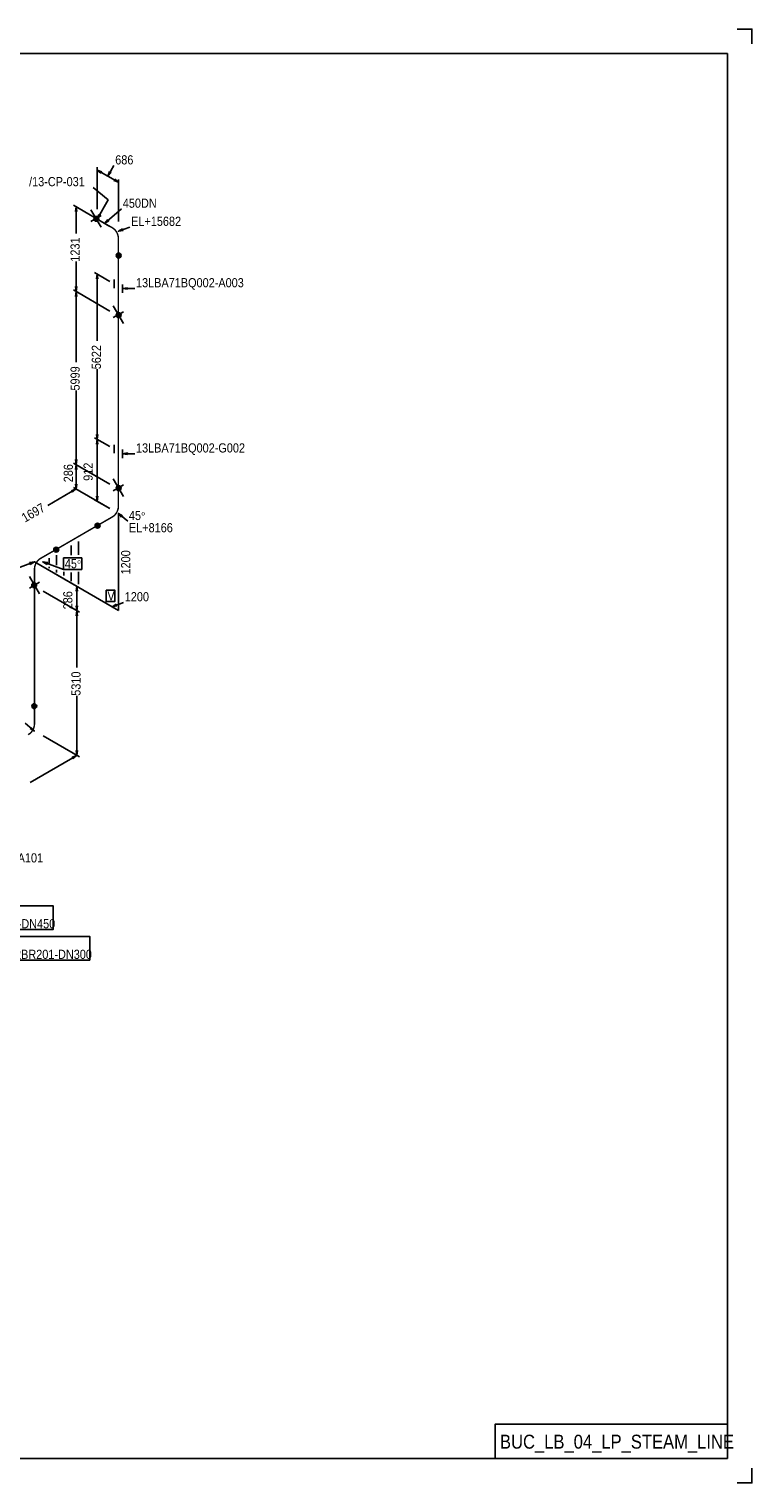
# Model space of a CAD drawing. Extents: x 0 to 841, y 0 to 594.
# Tile 3 of 3: x 545 to 841, y 0 to 594. Entities that reach past the tile are written whole.
import ezdxf

# ---------------------------------------------------------------- set-up
doc = ezdxf.new("R2010")
doc.units = 0
doc.styles.add('ARIAL', font='arial.ttf')

msp = doc.modelspace()

# ---------------------------------------------------------------- linework, layer by layer
at = {"color": 2}
for centre, radius in [((572.96, 516.46), 0.85), ((572.96, 516.46), 0.7), ((572.96, 516.46), 0.55), ((572.96, 516.46), 0.4), ((572.96, 516.46), 0.25), ((582.09, 501.46), 0.85), ((582.09, 501.46), 0.7), ((582.09, 501.46), 0.55), ((582.09, 501.46), 0.4), ((582.09, 501.46), 0.25), ((582.11, 477.13), 0.85), ((582.11, 477.13), 0.7), ((582.11, 477.13), 0.55), ((582.11, 477.13), 0.4), ((582.11, 477.13), 0.25), ((582.11, 406.43), 0.85), ((582.11, 406.43), 0.7), ((582.11, 406.43), 0.55), ((582.11, 406.43), 0.4), ((582.11, 406.43), 0.25), ((573.49, 391.1), 0.85), ((573.49, 391.1), 0.7), ((573.49, 391.1), 0.55), ((573.49, 391.1), 0.4), ((573.49, 391.1), 0.25), ((556.59, 381.3), 0.85), ((556.59, 381.3), 0.7), ((556.59, 381.3), 0.55), ((556.59, 381.3), 0.4), ((556.59, 381.3), 0.25), ((547.59, 366.77), 0.85), ((547.59, 366.77), 0.7), ((547.59, 366.77), 0.55), ((547.59, 366.77), 0.4), ((547.59, 366.77), 0.25), ((547.61, 317.36), 0.85), ((547.61, 317.36), 0.7), ((547.61, 317.36), 0.55), ((547.61, 317.36), 0.4), ((547.61, 317.36), 0.25)]:
    msp.add_circle(centre, radius, dxfattribs=at)
at = {"layer": 'ARROW', "color": 7}
for p, q in [((574.8, 535.1), (575.2, 535.7)), ((579, 535.4), (578.4, 535.8)), ((580.5, 532.7), (580.1, 532.1)), ((564.4, 519.4), (565, 519.4)), ((574.6, 517.9), (574, 518.3)), ((578.1, 515.7), (577.7, 516.2)), ((584, 511.7), (583.7, 512.4)), ((565, 488.8), (564.4, 488.8)), ((573, 491.9), (573.6, 491.9)), ((585.7, 487.7), (585.7, 488.3)), ((564.4, 484.8), (565, 484.8)), ((573.6, 428.4), (573, 428.4)), ((573, 424.4), (573.6, 424.4)), ((565, 418.1), (564.4, 418.1)), ((585.7, 420.2), (585.7, 420.8)), ((564.4, 414.1), (565, 414.1)), ((562.8, 405.4), (563.2, 404.8)), ((565, 408.1), (564.4, 408.1)), ((573.6, 403.1), (573, 403.1)), ((583.3, 394.6), (583.7, 395.1)), ((545.7, 376), (546, 375.3)), ((552.8, 375.3), (553.1, 376)), ((564.7, 364.3), (565.3, 364.3)), ((565.3, 358.3), (564.7, 358.3)), ((581.4, 358.3), (581.1, 359)), ((564.7, 354.3), (565.3, 354.3)), ((546.4, 308.7), (546, 308.2)), ((565.3, 299.2), (564.7, 299.2)), ((563.1, 296.5), (563.5, 295.9))]:
    msp.add_line(p, q, dxfattribs=at)
at = {"layer": 'ELBO', "color": 3, "const_width": 0.6, "flags": 128}
for points in [[(582, 508.4, 0.268126), (579.4, 512.9)], [(579.4, 394.6, 0.267786), (582, 399.1)], [(547.7, 373.3, -0.268116), (550.3, 377.8)], [(545.1, 305.7, 0.267786), (547.7, 310.2)]]:
    msp.add_lwpolyline(points, format="xyb", dxfattribs=at)
at = {"layer": 'GT_1', "flags": 128}
for points in [[(835, 594), (841, 594), (841, 588)], [(573.3, 516.4), (577.8, 524.2), (571.7, 529.3)], [(565, 519.4), (564.7, 521.4), (564.4, 519.4)], [(574, 518.3), (573.3, 516.4), (574.6, 517.9)], [(577.7, 516.2), (576.4, 514.7), (578.1, 515.7)], [(583.7, 512.4), (582, 511.4), (584, 511.7)], [(573.6, 491.9), (573.3, 493.9), (573, 491.9)], [(564.4, 488.8), (564.7, 486.8), (565, 488.8)], [(585.7, 488.3), (583.7, 488), (585.7, 487.7)], [(565, 484.8), (564.7, 486.8), (564.4, 484.8)], [(564.4, 418.1), (564.7, 416.1), (565, 418.1)], [(565, 414.1), (564.7, 416.1), (564.4, 414.1)], [(585.7, 420.8), (583.7, 420.5), (585.7, 420.2)], [(563.2, 404.8), (564.7, 406.1), (562.8, 405.4)], [(564.4, 408.1), (564.7, 406.1), (565, 408.1)], [(583.7, 395.1), (582, 396.1), (583.3, 394.6)], [(546, 375.3), (547.7, 376.3), (545.7, 376)], [(553.1, 376), (551.1, 376.3), (552.8, 375.3)], [(581.1, 359), (579.4, 358), (581.4, 358.3)], [(546, 308.2), (547.7, 307.2), (546.4, 308.7)], [(563.5, 295.9), (565, 297.2), (563.1, 296.5)], [(564.7, 299.2), (565, 297.2), (565.3, 299.2)], [(841, 6), (841, 0), (835, 0)]]:
    msp.add_lwpolyline(points, dxfattribs=at)
at = {"layer": 'GT_1', "color": 2, "flags": 128}
for points in [[(575.2, 535.7), (573.3, 536.4), (574.8, 535.1)], [(578.4, 535.8), (577.7, 533.9), (579, 535.4)], [(580.1, 532.1), (582, 531.4), (580.5, 532.7)], [(573, 428.4), (573.3, 426.4), (573.6, 428.4)], [(573.6, 424.4), (573.3, 426.4), (573, 424.4)], [(573, 403.1), (573.3, 401.1), (573.6, 403.1)], [(565.3, 364.3), (565, 366.3), (564.7, 364.3)], [(564.7, 358.3), (565, 356.3), (565.3, 358.3)], [(565.3, 354.3), (565, 356.3), (564.7, 354.3)]]:
    msp.add_lwpolyline(points, dxfattribs=at)
at = {"layer": 'PL2', "color": 7, "flags": 128}
for points in [[(573.3, 520.4), (573.3, 537.6)], [(582, 515.4), (582, 532.6)], [(578.5, 513.4), (563.6, 522)], [(564.7, 521.4), (564.7, 510.5)], [(575, 513), (570.8, 520.2)], [(575, 517.8), (570.8, 515.4)], [(576.4, 514.7), (583.3, 520.5)], [(582, 511.4), (586.7, 513.1)], [(564.7, 486.8), (564.7, 499)], [(578.5, 490.9), (572.3, 494.5)], [(573.3, 493.9), (573.3, 466.6)], [(578.5, 478.8), (563.6, 487.4)], [(578.5, 478.8), (563.6, 487.4)], [(580.3, 491.7), (580.3, 488.2)], [(583.7, 486.2), (583.7, 489.7)], [(583.7, 488), (588.7, 488)], [(564.7, 486.8), (564.7, 457.9)], [(584.1, 473.7), (579.9, 480.9)], [(579.9, 476.1), (584.1, 478.5)], [(573.3, 426.4), (573.3, 455)], [(564.7, 416.1), (564.7, 446.3)], [(573.3, 426.4), (573.3, 413.8)], [(580.3, 424.2), (580.3, 420.7)], [(583.7, 418.7), (583.7, 422.2)], [(578.5, 408.1), (563.6, 416.7)], [(578.5, 408.1), (563.6, 416.7)], [(564.7, 416.1), (564.7, 407.2)], [(583.7, 420.5), (588.7, 420.5)], [(573.3, 401.1), (573.3, 413.8)], [(584.1, 403), (579.9, 410.2)], [(564.7, 406.1), (553.1, 399.4)], [(578.5, 398.1), (563.6, 406.7)], [(578.5, 398.1), (563.6, 406.7)], [(564.7, 406.1), (564.7, 407.2)], [(579.9, 405.4), (584.1, 407.8)], [(578.5, 398.1), (572.3, 401.7)], [(582, 396.1), (585.8, 392.9)], [(582, 356.5), (582, 396.1)], [(562.7, 383), (562.7, 379)], [(565.7, 384.7), (565.7, 379.2)], [(547.7, 376.3), (539.2, 373.2)], [(547.7, 376.3), (582, 356.5)], [(551.1, 376.3), (559.6, 373.2)], [(551.2, 374.3), (566.1, 365.7)], [(553.7, 377.8), (553.7, 375.8)], [(553.7, 374.3), (553.7, 373.8)], [(556.7, 379), (556.7, 375)], [(549.8, 363.2), (545.6, 370.4)], [(556.7, 373), (556.7, 372)], [(559.7, 372.2), (559.7, 370.7)], [(562.7, 372), (562.7, 368.5)], [(565.7, 372.2), (565.7, 367.2)], [(545.6, 365.6), (549.8, 368)], [(551.2, 364.3), (566.1, 355.7)], [(551.2, 364.3), (566.1, 355.7)], [(579.4, 358), (584.1, 359.7)], [(565, 356.3), (565, 333.2)], [(565, 297.2), (565, 321.6)], [(547.7, 307.2), (543.9, 310.4)], [(551.2, 305.2), (566.1, 296.6)], [(551.2, 305.2), (566.1, 296.6)], [(565, 297.2), (545.9, 286.2)]]:
    msp.add_lwpolyline(points, dxfattribs=at)
at = {"layer": 'PL2', "color": 3, "flags": 128}
for points in [[(573.3, 536.4), (577.7, 533.9)], [(577.7, 533.9), (580.2, 538.2)], [(582, 531.4), (577.7, 533.9)], [(578.5, 423.4), (572.3, 427)], [(578.5, 423.4), (572.3, 427)], [(565, 366.3), (565, 361.3)], [(565, 356.3), (565, 361.3)]]:
    msp.add_lwpolyline(points, dxfattribs=at)
at = {"layer": 'PL4', "color": 7, "flags": 128}
msp.add_lwpolyline([(831, 10), (831, 24), (736, 24), (736, 10)], dxfattribs=at)
at = {"layer": 'PL5', "color": 7, "flags": 128}
for points in [[(559.6, 377.9), (567, 377.9), (567, 373.2), (559.6, 373.2), (559.6, 377.9)], [(577, 364.8), (580.5, 364.8), (580.5, 360.1), (577, 360.1), (577, 364.8)]]:
    msp.add_lwpolyline(points, dxfattribs=at)
at = {"layer": 'spoolno', "color": 7, "flags": 128}
for points in [[(10, 584), (831, 584), (831, 10), (10, 10), (10, 584)], [(508.4, 235.8), (555.3, 235.8), (555.3, 226.1), (508.4, 226.1), (508.4, 235.8)], [(523.4, 223.3), (570.3, 223.3), (570.3, 213.6), (523.4, 213.6), (523.4, 223.3)]]:
    msp.add_lwpolyline(points, dxfattribs=at)
at = {"layer": 'SW', "color": 2}
for centre in [(572.96, 516.46), (582.09, 501.46), (582.11, 477.13), (582.11, 406.43), (573.49, 391.1), (556.59, 381.3), (547.59, 366.77), (547.61, 317.36)]:
    msp.add_circle(centre, 1, dxfattribs=at)
at = {"layer": 'TPIPE21', "color": 3, "const_width": 0.6, "flags": 128}
for points in [[(547.7, 366.3), (547.7, 373.3)], [(547.7, 317.2), (547.7, 366.3)], [(547.7, 310.2), (547.7, 317.2)]]:
    msp.add_lwpolyline(points, dxfattribs=at)
at = {"layer": 'TPIPE22', "color": 3, "const_width": 0.6, "flags": 128}
for points in [[(573.3, 391.1), (579.4, 394.6)], [(556.4, 381.3), (573.3, 391.1)], [(550.3, 377.8), (556.4, 381.3)]]:
    msp.add_lwpolyline(points, dxfattribs=at)
at = {"layer": 'TPIPE23', "color": 3, "const_width": 0.6, "flags": 128}
for points in [[(582, 501.4), (582, 508.4)], [(582, 488.9), (582, 501.4)], [(582, 476.8), (582, 488.9)], [(582, 421.4), (582, 476.8)], [(582, 406.1), (582, 421.4)], [(582, 399.1), (582, 406.1)]]:
    msp.add_lwpolyline(points, dxfattribs=at)
at = {"layer": 'TPIPE24', "color": 3, "const_width": 0.6, "flags": 128}
msp.add_lwpolyline([(579.4, 512.9), (573.3, 516.4)], dxfattribs=at)

# ---------------------------------------------------------------- texts
at = {"layer": 'ELEV', "color": 2, "style": 'ARIAL', "width": 0.85}
for s, p in [('EL+15682', (587.2, 513.6)), ('EL+8166', (586.3, 388.4))]:
    msp.add_text(s, height=3.75, dxfattribs=at).set_placement(p)
at = {"layer": 'FLAN', "color": 2, "style": 'ARIAL', "width": 0.85}
msp.add_text('13LBA71BQ002-G002', height=3.75, dxfattribs=at).set_placement((589.2, 421))
at = {"layer": 'GT_1', "color": 2, "style": 'ARIAL', "width": 0.85}
for s, height, p in [('686', 3.75, (580.7, 538.7)), ('/13-CP-031', 3.75, (545.49, 529.8)), ('450DN', 3.75, (583.8, 521)), ('13LBA71BQ002-A003', 3.75, (589.2, 488.5)), ('45', 3.75, (586.3, 393.4)), ('o', 1.88, (591.4, 395.27)), ('45', 3.75, (560.1, 373.7)), ('o', 1.88, (565.2, 375.57)), ('V', 3.75, (577.5, 360.57)), ('1200', 3.75, (584.6, 360.2)), ('MOV-13LBA71AA101', 3.75, (507.9, 253.5)), ('13LBA71BR001-DN450', 3.75, (508.9, 226.6)), ('13LBA72BR201-DN300', 3.75, (523.9, 214.1)), ('BUC_LB_04_LP_STEAM_LINE', 5.7065, (738, 14))]:
    msp.add_text(s, height=height, dxfattribs=at).set_placement(p)
for s, rotation, p in [('1231', 90, (566.18, 498.96)), ('5622', 90, (574.84, 455.01)), ('5999', 90, (566.18, 446.31)), ('286', 90, (563.4, 408.85)), ('912', 90, (571.5, 409.42)), ('1697', 30, (543.83, 392.33)), ('1200', 90, (586.86, 371.16)), ('286', 90, (563.2, 356.92)), ('5310', 90, (566.52, 321.61))]:
    msp.add_text(s, height=3.75, rotation=rotation, dxfattribs=at).set_placement(p)

doc.saveas('drawing.dxf')
